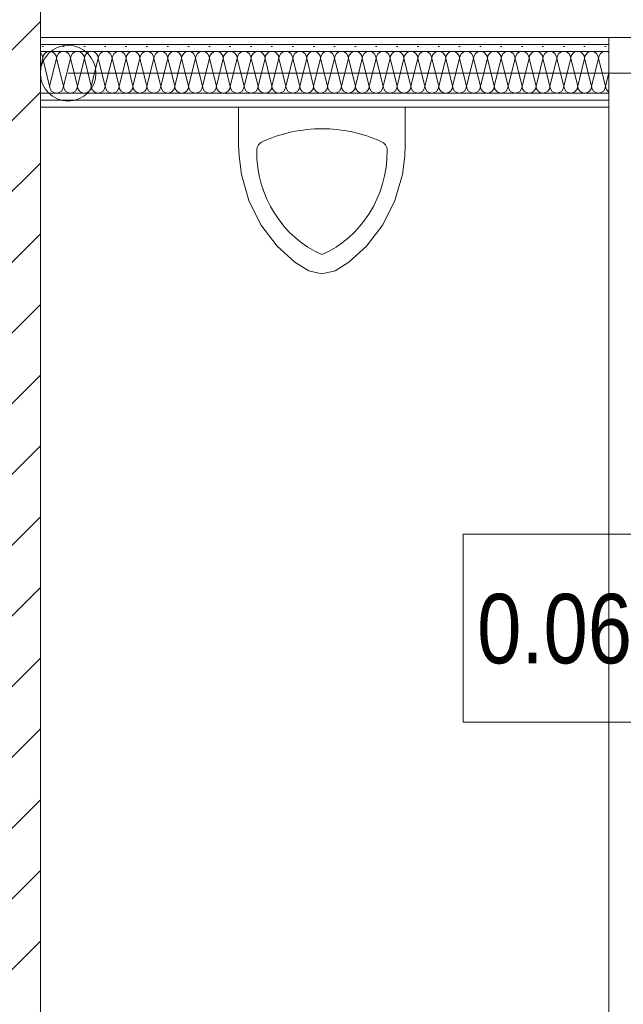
# Model space of a CAD drawing. Header units: metres. Extents: x -79 to 740, y -195 to 69.
# Tile 167 of 200: x 29.85 to 30.93, y 51.79 to 53.56. Entities that reach past the tile are written whole.
import ezdxf

# ---------------------------------------------------------------- set-up
doc = ezdxf.new("R2010")
doc.units = ezdxf.units.M
doc.header["$MEASUREMENT"] = 0
for name, color, linetype in [('10 Wand außen', 7, 'Continuous'), ('10 Wand innen', 7, 'Continuous'), ('50 Sanitäreinrichtung', 7, 'Continuous'), ('70 Entwässerung_Schmutzwasser', 7, 'Continuous'), ('80 Raum 50stel', 7, 'Continuous')]:
    doc.layers.add(name, color=color, linetype=linetype)
doc.styles.add('ERSTELLTER_STIL_2', font='ARIALN.TTF')
pattern_1 = [(0, (0, 0), (0, 0.0375), [0, -0.0375])]

# ---------------------------------------------------------------- blocks, each defined once
blk = doc.blocks.new('*X169')
at = {"layer": '10 Wand innen', "color": 250, "linetype": 'Continuous', "lineweight": 18, "true_color": 0x1f1f1f}
for p, q in [((29.8833, 53.4742), (29.8875, 53.4909)), ((29.9, 53.4409), (29.8875, 53.4909)), ((29.9, 53.4409), (29.9125, 53.4909)), ((29.925, 53.4409), (29.9125, 53.4909)), ((29.925, 53.4409), (29.9375, 53.4909)), ((29.95, 53.4409), (29.9375, 53.4909)), ((29.95, 53.4409), (29.9625, 53.4909)), ((29.975, 53.4409), (29.9625, 53.4909)), ((29.975, 53.4409), (29.9875, 53.4909)), ((30, 53.4409), (29.9875, 53.4909)), ((30, 53.4409), (30.0125, 53.4909)), ((30.025, 53.4409), (30.0125, 53.4909)), ((30.025, 53.4409), (30.0375, 53.4909)), ((30.05, 53.4409), (30.0375, 53.4909)), ((30.05, 53.4409), (30.0625, 53.4909)), ((30.075, 53.4409), (30.0625, 53.4909)), ((30.075, 53.4409), (30.0875, 53.4909)), ((30.1, 53.4409), (30.0875, 53.4909)), ((30.1, 53.4409), (30.1125, 53.4909)), ((30.125, 53.4409), (30.1125, 53.4909)), ((30.125, 53.4409), (30.1375, 53.4909)), ((30.15, 53.4409), (30.1375, 53.4909)), ((30.15, 53.4409), (30.1625, 53.4909)), ((30.175, 53.4409), (30.1625, 53.4909)), ((30.175, 53.4409), (30.1875, 53.4909)), ((30.2, 53.4409), (30.1875, 53.4909)), ((30.2, 53.4409), (30.2125, 53.4909)), ((30.225, 53.4409), (30.2125, 53.4909)), ((30.225, 53.4409), (30.2375, 53.4909)), ((30.25, 53.4409), (30.2375, 53.4909)), ((30.25, 53.4409), (30.2625, 53.4909)), ((30.275, 53.4409), (30.2625, 53.4909)), ((30.275, 53.4409), (30.2875, 53.4909)), ((30.3, 53.4409), (30.2875, 53.4909)), ((30.3, 53.4409), (30.3125, 53.4909)), ((30.325, 53.4409), (30.3125, 53.4909)), ((30.325, 53.4409), (30.3375, 53.4909)), ((30.35, 53.4409), (30.3375, 53.4909)), ((30.35, 53.4409), (30.3625, 53.4909)), ((30.375, 53.4409), (30.3625, 53.4909)), ((30.375, 53.4409), (30.3875, 53.4909)), ((30.4, 53.4409), (30.3875, 53.4909)), ((30.4, 53.4409), (30.4125, 53.4909)), ((30.425, 53.4409), (30.4125, 53.4909)), ((30.425, 53.4409), (30.4375, 53.4909)), ((30.45, 53.4409), (30.4375, 53.4909)), ((30.45, 53.4409), (30.4625, 53.4909)), ((30.475, 53.4409), (30.4625, 53.4909)), ((30.475, 53.4409), (30.4875, 53.4909)), ((30.5, 53.4409), (30.4875, 53.4909)), ((30.5, 53.4409), (30.5125, 53.4909)), ((30.525, 53.4409), (30.5125, 53.4909)), ((30.525, 53.4409), (30.5375, 53.4909)), ((30.55, 53.4409), (30.5375, 53.4909)), ((30.55, 53.4409), (30.5625, 53.4909)), ((30.575, 53.4409), (30.5625, 53.4909)), ((30.575, 53.4409), (30.5875, 53.4909)), ((30.6, 53.4409), (30.5875, 53.4909)), ((30.6, 53.4409), (30.6125, 53.4909)), ((30.625, 53.4409), (30.6125, 53.4909)), ((30.625, 53.4409), (30.6375, 53.4909)), ((30.65, 53.4409), (30.6375, 53.4909)), ((30.65, 53.4409), (30.6625, 53.4909)), ((30.675, 53.4409), (30.6625, 53.4909)), ((30.675, 53.4409), (30.6875, 53.4909)), ((30.7, 53.4409), (30.6875, 53.4909)), ((30.7, 53.4409), (30.7125, 53.4909)), ((30.725, 53.4409), (30.7125, 53.4909)), ((30.725, 53.4409), (30.7375, 53.4909)), ((30.75, 53.4409), (30.7375, 53.4909)), ((30.75, 53.4409), (30.7625, 53.4909)), ((30.775, 53.4409), (30.7625, 53.4909)), ((30.775, 53.4409), (30.7875, 53.4909)), ((30.8, 53.4409), (30.7875, 53.4909)), ((30.8, 53.4409), (30.8125, 53.4909)), ((30.825, 53.4409), (30.8125, 53.4909)), ((30.825, 53.4409), (30.8375, 53.4909)), ((30.85, 53.4409), (30.8375, 53.4909)), ((30.85, 53.4409), (30.8625, 53.4909)), ((30.875, 53.4409), (30.8625, 53.4909)), ((30.875, 53.4409), (30.8875, 53.4909)), ((30.9, 53.4409), (30.8875, 53.4909)), ((30.9, 53.4409), (30.9058, 53.4642))]:
    blk.add_line(p, q, dxfattribs=at)
for centre, start, end in [((29.875, 53.4909), 0, 48.2393), ((29.9, 53.4909), 90, 180), ((29.9, 53.4909), 0, 90), ((29.925, 53.4909), 90, 180), ((29.925, 53.4909), 0, 90), ((29.95, 53.4909), 90, 180), ((29.95, 53.4909), 0, 90), ((29.975, 53.4909), 90, 180), ((29.975, 53.4909), 0, 90), ((30, 53.4909), 90, 180), ((30, 53.4909), 0, 90), ((30.025, 53.4909), 90, 180), ((30.025, 53.4909), 0, 90), ((30.05, 53.4909), 90, 180), ((30.05, 53.4909), 0, 90), ((30.075, 53.4909), 90, 180), ((30.075, 53.4909), 0, 90), ((30.1, 53.4909), 90, 180), ((30.1, 53.4909), 0, 90), ((30.125, 53.4909), 90, 180), ((30.125, 53.4909), 0, 90), ((30.15, 53.4909), 90, 180), ((30.15, 53.4909), 0, 90), ((30.175, 53.4909), 90, 180), ((30.175, 53.4909), 0, 90), ((30.2, 53.4909), 90, 180), ((30.2, 53.4909), 0, 90), ((30.225, 53.4909), 90, 180), ((30.225, 53.4909), 0, 90), ((30.25, 53.4909), 90, 180), ((30.25, 53.4909), 0, 90), ((30.275, 53.4909), 90, 180), ((30.275, 53.4909), 0, 90), ((30.3, 53.4909), 90, 180), ((30.3, 53.4909), 0, 90), ((30.325, 53.4909), 90, 180), ((30.325, 53.4909), 0, 90), ((30.35, 53.4909), 90, 180), ((30.35, 53.4909), 0, 90), ((30.375, 53.4909), 90, 180), ((30.375, 53.4909), 0, 90), ((30.4, 53.4909), 90, 180), ((30.4, 53.4909), 0, 90), ((30.425, 53.4909), 90, 180), ((30.425, 53.4909), 0, 90), ((30.45, 53.4909), 90, 180), ((30.45, 53.4909), 0, 90), ((30.475, 53.4909), 90, 180), ((30.475, 53.4909), 0, 90), ((30.5, 53.4909), 90, 180), ((30.5, 53.4909), 0, 90), ((30.525, 53.4909), 90, 180), ((30.525, 53.4909), 0, 90), ((30.55, 53.4909), 90, 180), ((30.55, 53.4909), 0, 90), ((30.575, 53.4909), 90, 180), ((30.575, 53.4909), 0, 90), ((30.6, 53.4909), 90, 180), ((30.6, 53.4909), 0, 90), ((30.625, 53.4909), 90, 180), ((30.625, 53.4909), 0, 90), ((30.65, 53.4909), 90, 180), ((30.65, 53.4909), 0, 90), ((30.675, 53.4909), 90, 180), ((30.675, 53.4909), 0, 90), ((30.7, 53.4909), 90, 180), ((30.7, 53.4909), 0, 90), ((30.725, 53.4909), 90, 180), ((30.725, 53.4909), 0, 90), ((30.75, 53.4909), 90, 180), ((30.75, 53.4909), 0, 90), ((30.775, 53.4909), 90, 180), ((30.775, 53.4909), 0, 90), ((30.8, 53.4909), 90, 180), ((30.8, 53.4909), 0, 90), ((30.825, 53.4909), 90, 180), ((30.825, 53.4909), 0, 90), ((30.85, 53.4909), 90, 180), ((30.85, 53.4909), 0, 90), ((30.875, 53.4909), 90, 180), ((30.875, 53.4909), 0, 90), ((30.9, 53.4909), 90, 180), ((30.9, 53.4909), 62.2237, 90), ((29.8875, 53.4409), 250.4895, 270), ((29.9125, 53.4409), 180, 270), ((29.9125, 53.4409), 270, 0), ((29.9375, 53.4409), 180, 270), ((29.9375, 53.4409), 270, 0), ((29.9625, 53.4409), 180, 270), ((29.9625, 53.4409), 270, 0), ((29.9875, 53.4409), 180, 270), ((29.9875, 53.4409), 270, 0), ((30.0125, 53.4409), 180, 270), ((30.0125, 53.4409), 270, 0), ((30.0375, 53.4409), 180, 270), ((30.0375, 53.4409), 270, 0), ((30.0625, 53.4409), 180, 270), ((30.0625, 53.4409), 270, 0), ((30.0875, 53.4409), 180, 270), ((30.0875, 53.4409), 270, 0), ((30.1125, 53.4409), 180, 270), ((30.1125, 53.4409), 270, 0), ((30.1375, 53.4409), 180, 270), ((30.1375, 53.4409), 270, 0), ((30.1625, 53.4409), 180, 270), ((30.1625, 53.4409), 270, 0), ((30.1875, 53.4409), 180, 270), ((30.1875, 53.4409), 270, 0), ((30.2125, 53.4409), 180, 270), ((30.2125, 53.4409), 270, 0), ((30.2375, 53.4409), 180, 270), ((30.2375, 53.4409), 270, 0), ((30.2625, 53.4409), 180, 270), ((30.2625, 53.4409), 270, 0), ((30.2875, 53.4409), 180, 270), ((30.2875, 53.4409), 270, 0), ((30.3125, 53.4409), 180, 270), ((30.3125, 53.4409), 270, 0), ((30.3375, 53.4409), 180, 270), ((30.3375, 53.4409), 270, 0), ((30.3625, 53.4409), 180, 270), ((30.3625, 53.4409), 270, 0), ((30.3875, 53.4409), 180, 270), ((30.3875, 53.4409), 270, 0), ((30.4125, 53.4409), 180, 270), ((30.4125, 53.4409), 270, 0), ((30.4375, 53.4409), 180, 270), ((30.4375, 53.4409), 270, 0), ((30.4625, 53.4409), 180, 270), ((30.4625, 53.4409), 270, 0), ((30.4875, 53.4409), 180, 270), ((30.4875, 53.4409), 270, 0), ((30.5125, 53.4409), 180, 270), ((30.5125, 53.4409), 270, 0), ((30.5375, 53.4409), 180, 270), ((30.5375, 53.4409), 270, 0), ((30.5625, 53.4409), 180, 270), ((30.5625, 53.4409), 270, 0), ((30.5875, 53.4409), 180, 270), ((30.5875, 53.4409), 270, 0), ((30.6125, 53.4409), 180, 270), ((30.6125, 53.4409), 270, 0), ((30.6375, 53.4409), 180, 270), ((30.6375, 53.4409), 270, 0), ((30.6625, 53.4409), 180, 270), ((30.6625, 53.4409), 270, 0), ((30.6875, 53.4409), 180, 270), ((30.6875, 53.4409), 270, 0), ((30.7125, 53.4409), 180, 270), ((30.7125, 53.4409), 270, 0), ((30.7375, 53.4409), 180, 270), ((30.7375, 53.4409), 270, 0), ((30.7625, 53.4409), 180, 270), ((30.7625, 53.4409), 270, 0), ((30.7875, 53.4409), 180, 270), ((30.7875, 53.4409), 270, 0), ((30.8125, 53.4409), 180, 270), ((30.8125, 53.4409), 270, 0), ((30.8375, 53.4409), 180, 270), ((30.8375, 53.4409), 270, 0), ((30.8625, 53.4409), 180, 270), ((30.8625, 53.4409), 270, 0), ((30.8875, 53.4409), 180, 270), ((30.8875, 53.4409), 270, 0), ((30.9125, 53.4409), 180, 237.7253)]:
    blk.add_arc(centre, 0.0125, start, end, dxfattribs=at)
blk = doc.blocks.new('Urinal 1 27')
at = {"layer": '50 Sanitäreinrichtung', "color": 7, "linetype": 'Continuous', "lineweight": 9}
for p, q in [((-0.15, 0), (0.15, 0)), ((-0.15, -0.0685), (-0.15, 0)), ((0.15, -0.0685), (0.15, 0)), ((-0.15, -0.0685), (-0.1491, -0.0883)), ((0.1491, -0.0883), (0.15, -0.0685)), ((-0.1491, -0.0883), (-0.1449, -0.1216)), ((0.1449, -0.1216), (0.1491, -0.0883)), ((-0.1449, -0.1216), (-0.1314, -0.1682)), ((0.1314, -0.1682), (0.1449, -0.1216)), ((-0.1314, -0.1682), (-0.1097, -0.2117)), ((0.1097, -0.2117), (0.1314, -0.1682)), ((-0.1097, -0.2117), (-0.0804, -0.2503)), ((0.0804, -0.2503), (0.1097, -0.2117)), ((-0.0804, -0.2503), (-0.0486, -0.2792)), ((0.0486, -0.2792), (0.0804, -0.2503)), ((-0.0486, -0.2792), (-0.0237, -0.2949)), ((0.0237, -0.2949), (0.0486, -0.2792)), ((-0.0237, -0.2949), (0, -0.3)), ((0, -0.3), (0.0237, -0.2949))]:
    blk.add_line(p, q, dxfattribs=at)
for centre, major_axis, start_param, end_param in [((0, -0.3363), (0, 0.2972), 0, 0.394791), ((0, -0.3363), (0, 0.2972), 5.888394, 6.283185), ((-0.1014, -0.0784), (0, 0.0172), 0.300039, 1.570796), ((0.1014, -0.0784), (0, 0.0172), 4.712389, 5.983146), ((0.0697, -0.0784), (0, 0.2015), 1.570796, 2.759904), ((-0.0697, -0.0784), (0, 0.2015), 3.523282, 4.712389)]:
    blk.add_ellipse(centre, major_axis=major_axis, ratio=0.928571, start_param=start_param, end_param=end_param, dxfattribs=at)

msp = doc.modelspace()

# ---------------------------------------------------------------- hatches: boundary and pattern name
at = {"layer": '10 Wand außen', "linetype": 'Continuous', "lineweight": 18, "true_color": 0x1f1f1f}
h = msp.add_hatch(dxfattribs=at)
h.set_pattern_fill('Mauerziegel_0001', color=250, style=0, pattern_type=2)
h.set_pattern_definition([(45, (0, 0), (-0.06363961, 0.06363961), [])])
h.paths.add_polyline_path([(29.8833, 47.1919), (29.8833, 54.8019), (29.6433, 54.8019), (29.6433, 47.1919)])
at = {"layer": '10 Wand innen', "linetype": 'Continuous', "lineweight": 18, "true_color": 0x1f1f1f}
h = msp.add_hatch(dxfattribs=at)
h.set_pattern_fill('Gipskarton_0001', color=250, style=0, pattern_type=2)
h.set_pattern_definition(pattern_1)
h.paths.add_polyline_path([(30.9058, 53.5284), (29.8833, 53.5284), (29.8833, 53.5159), (30.9058, 53.5159)])
h = msp.add_hatch(dxfattribs=at)
h.set_pattern_fill('Gipskarton_0001', color=250, style=0, pattern_type=2)
h.set_pattern_definition(pattern_1)
h.paths.add_polyline_path([(30.9058, 53.5159), (29.8833, 53.5159), (29.8833, 53.5034), (30.9058, 53.5034)])
h = msp.add_hatch(dxfattribs=at)
h.set_pattern_fill('Gipskarton_0001', color=250, style=0, pattern_type=2)
h.set_pattern_definition(pattern_1)
h.paths.add_polyline_path([(30.9058, 53.4284), (29.8833, 53.4284), (29.8833, 53.4159), (30.9058, 53.4159)])
h = msp.add_hatch(dxfattribs=at)
h.set_pattern_fill('Gipskarton_0001', color=250, style=0, pattern_type=2)
h.set_pattern_definition(pattern_1)
h.paths.add_polyline_path([(30.9058, 53.4159), (29.8833, 53.4159), (29.8833, 53.4034), (30.9058, 53.4034)])

# ---------------------------------------------------------------- linework, layer by layer
at = {"layer": '10 Wand außen', "color": 7, "linetype": 'Continuous', "lineweight": 9, "flags": 128}
msp.add_lwpolyline([(29.8833, 46.9519), (29.8833, 54.8019)], dxfattribs=at)
at = {"layer": '10 Wand innen', "color": 7, "linetype": 'Continuous', "lineweight": 13}
for p, q in [((30.9058, 53.5159), (29.8833, 53.5159)), ((30.9558, 53.5284), (30.9058, 53.5284)), ((30.9058, 53.5034), (29.8833, 53.5034)), ((29.8833, 53.4284), (30.9058, 53.4284)), ((29.8833, 53.4159), (30.9058, 53.4159))]:
    msp.add_line(p, q, dxfattribs=at)
at = {"layer": '10 Wand innen', "color": 7, "linetype": 'Continuous', "lineweight": 9}
for p, q in [((30.9058, 53.5284), (30.9058, 53.5159)), ((30.9058, 53.5284), (30.9058, 53.5159)), ((30.9058, 53.5159), (30.9058, 53.5034)), ((30.9058, 53.5159), (30.9058, 53.5034)), ((30.9058, 53.5034), (30.9058, 53.4284)), ((30.9058, 53.5034), (30.9058, 53.4284)), ((30.9058, 53.4284), (30.9058, 53.4159)), ((30.9058, 53.4284), (30.9058, 53.4159)), ((30.9058, 53.4159), (30.9058, 53.4034)), ((30.9058, 53.4159), (30.9058, 53.4034))]:
    msp.add_line(p, q, dxfattribs=at)
at = {"layer": '10 Wand innen', "color": 7, "linetype": 'Continuous', "lineweight": 13, "flags": 128}
for points in [[(34.1433, 53.5284), (29.8833, 53.5284)], [(29.8833, 53.5284), (29.8833, 53.4034)], [(29.8833, 53.4034), (30.9058, 53.4034)]]:
    msp.add_lwpolyline(points, dxfattribs=at)
at = {"layer": '10 Wand innen', "color": 7, "linetype": 'Continuous', "lineweight": 9, "flags": 128}
for points in [[(30.9058, 53.4034), (30.9058, 51.8141)], [(30.9058, 51.7641), (30.9058, 51.8141)]]:
    msp.add_lwpolyline(points, dxfattribs=at)
at = {"layer": '70 Entwässerung_Schmutzwasser', "color": 7, "linetype": 'Continuous', "lineweight": 9}
msp.add_line((29.9333, 53.4642), (33.6274, 53.4642), dxfattribs=at)
msp.add_circle((29.9333, 53.4642), 0.05, dxfattribs=at)
at = {"layer": '80 Raum 50stel', "color": 8, "linetype": 'Continuous', "lineweight": 18, "flags": 128}
msp.add_lwpolyline([(30.6441, 52.2964), (31.556, 52.2964), (31.556, 52.6347), (30.6441, 52.6347), (30.6441, 52.2964)], close=True, dxfattribs=at)

# ---------------------------------------------------------------- block references
at = {"layer": '10 Wand innen', "color": 7, "lineweight": 9}
msp.add_blockref('*X169', (0, 0), dxfattribs=at)
at = {"layer": '50 Sanitäreinrichtung', "color": 7, "linetype": 'Continuous', "lineweight": 13}
msp.add_blockref('Urinal 1 27', (30.3899, 53.4034), dxfattribs=at)

# ---------------------------------------------------------------- texts
at = {"layer": '80 Raum 50stel', "color": 7, "linetype": 'Continuous', "lineweight": 9, "insert": (30.6691, 52.375), "char_height": 0.125, "attachment_point": 7, "style": 'ERSTELLTER_STIL_2'}
msp.add_mtext('\\A1;{\\pql;\\fArial Narrow|b0|i0|c0|p0;\\W1.000000;0.0\\fArial Narrow|b0|i0|c0|p0;\\W1.000000;6\\fArial Narrow|b0|i0|c0|p0;\\W1.000000; \\fArial Narrow|b0|i0|c0|p0;\\H1.400000x;\\W1.000000;WC H}', dxfattribs=at)

doc.saveas('drawing.dxf')
